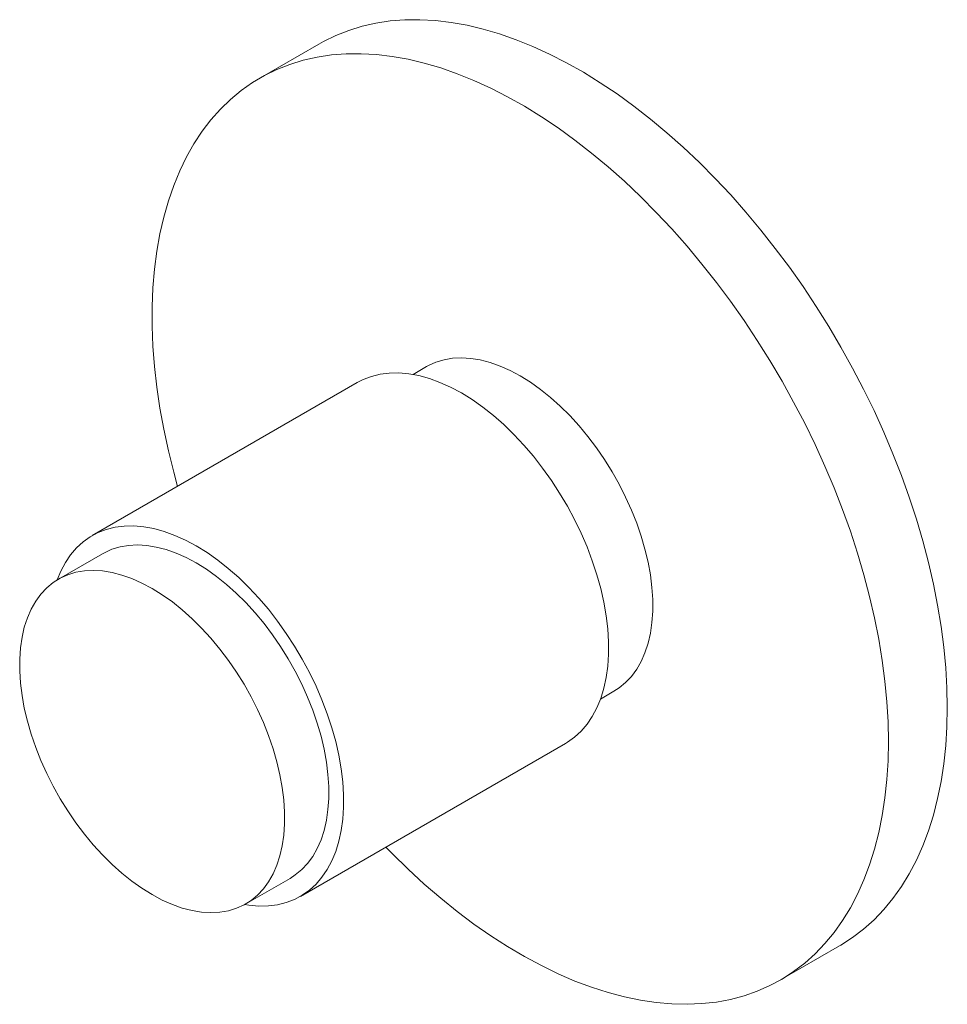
# Paper-space layout '_Isometric' of a CAD drawing. Header units: millimetres. Extents: x -24 to 20.5, y -22.8 to 24.5.
import ezdxf

# ---------------------------------------------------------------- set-up
doc = ezdxf.new("R2010")
doc.units = ezdxf.units.MM

psp = doc.layouts.new('_Isometric')

# ---------------------------------------------------------------- linework, layer by layer
at = {"color": 7, "linetype": 'Continuous', "lineweight": 15}
for p, q in [((-9.671, 23.284), (-12.499, 21.651)), ((-4.5, 7.794), (-5.148, 7.42)), ((-7.828, 7.028), (-20.556, -0.32)), ((-20.056, -1.186), (-22.177, -2.411)), ((3.851, -8.169), (4.5, -7.794)), ((-10.557, -17.641), (2.171, -10.293)), ((-13.178, -18), (-11.057, -16.775)), ((12.499, -21.651), (15.327, -20.018))]:
    psp.add_line(p, q, dxfattribs=at)
at = {"color": 7, "linetype": 'Continuous', "lineweight": 15, "flags": 128}
for points in [[(20.506, -8.572), (20.488, -7.626), (20.432, -6.66), (20.339, -5.676), (20.209, -4.677), (20.043, -3.665), (19.841, -2.642), (19.603, -1.609), (19.33, -0.57), (19.021, 0.474), (18.679, 1.52), (18.304, 2.566), (17.896, 3.611), (17.456, 4.651), (16.986, 5.685), (16.485, 6.71), (15.956, 7.725), (15.4, 8.727), (14.817, 9.714), (14.209, 10.684), (13.577, 11.635), (12.922, 12.565), (12.246, 13.472), (11.55, 14.354), (10.836, 15.209), (10.105, 16.036), (9.359, 16.833), (8.599, 17.597), (7.826, 18.328), (7.044, 19.024), (6.252, 19.683), (5.454, 20.305), (4.649, 20.887), (3.841, 21.428), (3.031, 21.928), (2.22, 22.385), (1.411, 22.799), (0.605, 23.168), (-0.197, 23.492), (-0.992, 23.769), (-1.78, 24.001), (-2.557, 24.185), (-3.323, 24.322), (-4.077, 24.411), (-4.816, 24.452), (-5.538, 24.445), (-6.243, 24.39), (-6.929, 24.288), (-7.595, 24.137), (-8.239, 23.94), (-8.859, 23.695), (-9.455, 23.404), (-9.671, 23.284)], [(17.678, -10.205), (17.659, -9.258), (17.603, -8.292), (17.511, -7.309), (17.381, -6.31), (17.215, -5.298), (17.013, -4.274), (16.774, -3.242), (16.501, -2.203), (16.193, -1.159), (15.851, -0.113), (15.475, 0.933), (15.067, 1.978), (14.628, 3.018), (14.157, 4.052), (13.657, 5.077), (13.128, 6.092), (12.571, 7.094), (11.988, 8.081), (11.38, 9.051), (10.748, 10.002), (10.093, 10.932), (9.417, 11.839), (8.722, 12.721), (8.007, 13.577), (7.276, 14.403), (6.53, 15.2), (5.77, 15.964), (4.998, 16.695), (4.215, 17.391), (3.424, 18.05), (2.625, 18.672), (1.821, 19.254), (1.013, 19.795), (0.203, 20.295), (-0.608, 20.752), (-1.417, 21.166), (-2.224, 21.535), (-3.025, 21.859), (-3.821, 22.137), (-4.608, 22.368), (-5.386, 22.552), (-6.152, 22.689), (-6.905, 22.778), (-7.644, 22.819), (-8.367, 22.812), (-9.072, 22.758), (-9.758, 22.655), (-10.423, 22.505), (-11.067, 22.307), (-11.687, 22.063), (-12.283, 21.772), (-12.853, 21.435), (-13.396, 21.053), (-13.911, 20.627), (-14.396, 20.158), (-14.851, 19.646), (-15.275, 19.093), (-15.667, 18.499), (-16.026, 17.867), (-16.351, 17.197), (-16.642, 16.491), (-16.898, 15.751), (-17.118, 14.977), (-17.303, 14.172), (-17.45, 13.337), (-17.562, 12.474), (-17.636, 11.584), (-17.673, 10.67), (-17.673, 9.734), (-17.636, 8.778), (-17.562, 7.803), (-17.45, 6.811), (-17.303, 5.805), (-17.118, 4.787), (-16.898, 3.759), (-16.642, 2.723), (-16.457, 2.046)], [(4.5, -7.794), (4.751, -7.632), (5.061, -7.377), (5.342, -7.078), (5.591, -6.738), (5.807, -6.359), (5.989, -5.942), (6.136, -5.49), (6.248, -5.006), (6.322, -4.492), (6.359, -3.953), (6.359, -3.39), (6.322, -2.807), (6.248, -2.207), (6.136, -1.595), (5.989, -0.974), (5.807, -0.346), (5.591, 0.283), (5.342, 0.911), (5.061, 1.533), (4.751, 2.147), (4.413, 2.747), (4.049, 3.332), (3.661, 3.897), (3.252, 4.439), (2.824, 4.956), (2.379, 5.443), (1.92, 5.898), (1.45, 6.318), (0.971, 6.702), (0.487, 7.046), (0, 7.349), (-0.487, 7.609), (-0.971, 7.824), (-1.45, 7.993), (-1.92, 8.115), (-2.379, 8.189), (-2.824, 8.216), (-3.252, 8.194), (-3.661, 8.124), (-4.049, 8.007), (-4.413, 7.843), (-4.5, 7.794)], [(2.171, -10.293), (2.262, -10.239), (2.607, -9.994), (2.922, -9.704), (3.207, -9.371), (3.46, -8.997), (3.679, -8.583), (3.864, -8.133), (4.013, -7.647), (4.125, -7.13), (4.2, -6.583), (4.238, -6.01), (4.238, -5.414), (4.2, -4.797), (4.125, -4.164), (4.013, -3.517), (3.864, -2.86), (3.679, -2.196), (3.46, -1.53), (3.207, -0.864), (2.922, -0.202), (2.607, 0.453), (2.262, 1.096), (1.89, 1.725), (1.493, 2.335), (1.073, 2.925), (0.632, 3.49), (0.173, 4.028), (-0.302, 4.536), (-0.791, 5.01), (-1.291, 5.45), (-1.799, 5.851), (-2.312, 6.213), (-2.828, 6.533), (-3.345, 6.809), (-3.858, 7.04), (-4.366, 7.225), (-4.866, 7.362), (-5.354, 7.452), (-5.83, 7.493), (-6.289, 7.486), (-6.73, 7.429), (-7.15, 7.325), (-7.547, 7.173), (-7.828, 7.028)], [(-13.238, -18.033), (-13.03, -18.065), (-12.555, -18.106), (-12.096, -18.099), (-11.655, -18.043), (-11.235, -17.938), (-10.838, -17.786), (-10.466, -17.587), (-10.121, -17.341), (-9.806, -17.051), (-9.521, -16.719), (-9.268, -16.344), (-9.049, -15.931), (-8.864, -15.48), (-8.715, -14.995), (-8.603, -14.478), (-8.528, -13.931), (-8.49, -13.358), (-8.49, -12.762), (-8.528, -12.145), (-8.603, -11.511), (-8.715, -10.864), (-8.864, -10.207), (-9.049, -9.544), (-9.268, -8.877), (-9.521, -8.211), (-9.806, -7.549), (-10.121, -6.895), (-10.466, -6.252), (-10.838, -5.623), (-11.235, -5.012), (-11.655, -4.423), (-12.096, -3.858), (-12.555, -3.32), (-13.03, -2.812), (-13.519, -2.337), (-14.019, -1.898), (-14.527, -1.496), (-15.04, -1.135), (-15.556, -0.815), (-16.073, -0.539), (-16.586, -0.308), (-17.094, -0.123), (-17.594, 0.015), (-18.082, 0.104), (-18.558, 0.146), (-19.017, 0.138), (-19.458, 0.082), (-19.878, -0.023), (-20.275, -0.175), (-20.647, -0.374), (-20.992, -0.62), (-21.307, -0.909), (-21.592, -1.242), (-21.845, -1.617), (-22.064, -2.03), (-22.236, -2.445)], [(-11.057, -16.775), (-10.805, -16.613), (-10.495, -16.357), (-10.215, -16.059), (-9.966, -15.719), (-9.749, -15.339), (-9.567, -14.922), (-9.42, -14.47), (-9.309, -13.986), (-9.234, -13.473), (-9.197, -12.933), (-9.197, -12.37), (-9.234, -11.787), (-9.309, -11.188), (-9.42, -10.576), (-9.567, -9.954), (-9.749, -9.327), (-9.966, -8.697), (-10.215, -8.07), (-10.495, -7.447), (-10.805, -6.834), (-11.143, -6.233), (-11.507, -5.648), (-11.895, -5.083), (-12.304, -4.541), (-12.733, -4.025), (-13.177, -3.538), (-13.636, -3.083), (-14.106, -2.662), (-14.585, -2.279), (-15.069, -1.934), (-15.556, -1.632), (-16.044, -1.372), (-16.528, -1.157), (-17.006, -0.988), (-17.476, -0.866), (-17.935, -0.791), (-18.38, -0.765), (-18.808, -0.786), (-19.218, -0.856), (-19.605, -0.973), (-19.969, -1.138), (-20.056, -1.186)], [(-17.678, -17.554), (-17.191, -17.814), (-16.706, -18.029), (-16.228, -18.198), (-15.758, -18.32), (-15.299, -18.395), (-14.854, -18.421), (-14.426, -18.399), (-14.016, -18.33), (-13.629, -18.212), (-13.265, -18.048), (-12.927, -17.837), (-12.616, -17.582), (-12.336, -17.283), (-12.087, -16.943), (-11.871, -16.564), (-11.688, -16.147), (-11.541, -15.695), (-11.43, -15.211), (-11.356, -14.697), (-11.318, -14.158), (-11.318, -13.595), (-11.356, -13.012), (-11.43, -12.413), (-11.541, -11.8), (-11.688, -11.179), (-11.871, -10.551), (-12.087, -9.922), (-12.336, -9.294), (-12.616, -8.672), (-12.927, -8.058), (-13.265, -7.458), (-13.629, -6.873), (-14.016, -6.308), (-14.426, -5.766), (-14.854, -5.249), (-15.299, -4.762), (-15.758, -4.307), (-16.228, -3.887), (-16.706, -3.503), (-17.191, -3.159), (-17.678, -2.856), (-18.165, -2.597), (-18.649, -2.382), (-19.128, -2.212), (-19.598, -2.09), (-20.057, -2.016), (-20.501, -1.989), (-20.93, -2.011), (-21.339, -2.081), (-21.727, -2.198), (-22.091, -2.363), (-22.429, -2.573), (-22.739, -2.828), (-23.019, -3.127), (-23.268, -3.467), (-23.485, -3.847), (-23.667, -4.263), (-23.814, -4.715), (-23.925, -5.199), (-24, -5.713), (-24.037, -6.252), (-24.037, -6.815), (-24, -7.398), (-23.925, -7.998), (-23.814, -8.61), (-23.667, -9.232), (-23.485, -9.859), (-23.268, -10.488), (-23.019, -11.116), (-22.739, -11.738), (-22.429, -12.352), (-22.091, -12.953), (-21.727, -13.537), (-21.339, -14.102), (-20.93, -14.645), (-20.501, -15.161), (-20.057, -15.648), (-19.598, -16.103), (-19.128, -16.524), (-18.649, -16.907), (-18.165, -17.251), (-17.678, -17.554)], [(15.327, -20.018), (15.4, -19.976), (15.956, -19.617), (16.485, -19.213), (16.986, -18.765), (17.456, -18.274), (17.896, -17.741), (18.304, -17.168), (18.679, -16.555), (19.021, -15.904), (19.33, -15.216), (19.603, -14.492), (19.841, -13.735), (20.043, -12.945), (20.209, -12.125), (20.339, -11.276), (20.432, -10.399), (20.488, -9.497), (20.506, -8.572)], [(-6.458, -15.275), (-6.152, -15.586), (-5.386, -16.334), (-4.608, -17.048), (-3.821, -17.725), (-3.025, -18.366), (-2.224, -18.968), (-1.417, -19.53), (-0.608, -20.05), (0.203, -20.529), (1.013, -20.965), (1.821, -21.356), (2.625, -21.703), (3.424, -22.004), (4.215, -22.258), (4.998, -22.466), (5.77, -22.626), (6.53, -22.739), (7.276, -22.805), (8.007, -22.822), (8.722, -22.791), (9.417, -22.712), (10.093, -22.586), (10.748, -22.412), (11.38, -22.191), (11.988, -21.923), (12.571, -21.609), (13.128, -21.25), (13.657, -20.846), (14.157, -20.398), (14.628, -19.907), (15.067, -19.374), (15.475, -18.801), (15.851, -18.188), (16.193, -17.537), (16.501, -16.849), (16.774, -16.125), (17.013, -15.368), (17.215, -14.578), (17.381, -13.758), (17.511, -12.908), (17.603, -12.032), (17.659, -11.13), (17.678, -10.205)]]:
    psp.add_lwpolyline(points, dxfattribs=at)

doc.saveas('drawing.dxf')
